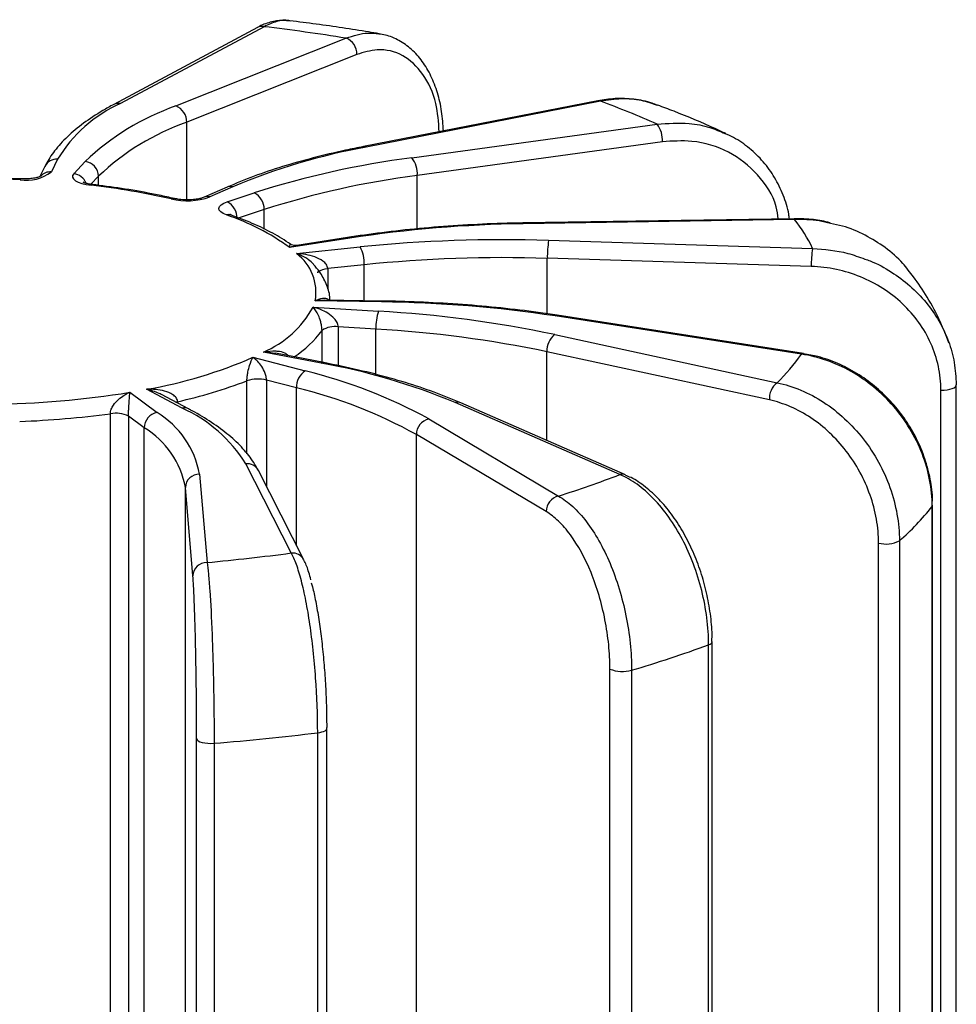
# Paper-space layout '_Dimétrica' of a CAD drawing. Header units: millimetres. Extents: x -30 to 30, y -15.3 to 69.3.
# Tile 4 of 4: x 0.9 to 20.8, y 48 to 69. Entities that reach past the tile are written whole.
import ezdxf

# ---------------------------------------------------------------- set-up
doc = ezdxf.new("R2010")
doc.units = ezdxf.units.MM

psp = doc.layouts.new('_Dimétrica')

# ---------------------------------------------------------------- linework, layer by layer
at = {"color": 7, "linetype": 'Continuous', "lineweight": 25}
for p, q in [((5.944, 68.79), (2.885, 67.153)), ((6.086, 68.808), (3.027, 67.171)), ((4.208, 67.12), (7.831, 68.563)), ((8.062, 68.216), (4.438, 66.773)), ((13.194, 67.231), (8.203, 66.255)), ((13.252, 67.219), (8.261, 66.244)), ((9.236, 66.015), (14.456, 66.732)), ((14.571, 66.357), (9.35, 65.64)), ((1.419, 65.834), (1.32, 65.633)), ((1.688, 65.984), (1.556, 65.716)), ((2.032, 65.678), (2.275, 65.938)), ((5.299, 65.392), (4.809, 65.175)), ((5.421, 65.4), (4.93, 65.183)), ((5.299, 65.076), (5.876, 65.268)), ((6.088, 64.915), (5.511, 64.723)), ((17.377, 64.72), (11.597, 64.629)), ((17.382, 64.703), (11.602, 64.612)), ((7.912, 64.305), (6.631, 64.103)), ((7.865, 64.318), (6.784, 64.148)), ((12.147, 64.259), (17.769, 64.085)), ((6.779, 63.977), (8.131, 64.118)), ((8.22, 63.739), (7.441, 63.658)), ((17.742, 63.702), (12.119, 63.876)), ((8.59, 62.949), (7.175, 62.969)), ((8.594, 62.966), (7.38, 62.983)), ((7.13, 62.834), (8.523, 62.749)), ((17.53, 61.834), (12.285, 62.649)), ((17.576, 61.848), (12.331, 62.663)), ((8.469, 62.368), (7.667, 62.417)), ((12.276, 62.252), (17.012, 61.227)), ((7.301, 61.643), (6.075, 61.88)), ((7.357, 61.655), (6.33, 61.853)), ((16.848, 60.86), (12.112, 61.885)), ((5.848, 61.768), (6.963, 61.477)), ((6.778, 61.116), (6.136, 61.283)), ((3.226, 61.023), (3.808, 60.592)), ((4.339, 60.687), (3.583, 61.087)), ((20.502, 34.013), (20.502, 61.071)), ((20.83, 61.171), (20.828, 61.183)), ((20.83, 33.613), (20.83, 61.171)), ((4.479, 60.67), (3.903, 60.974)), ((13.662, 59.272), (10.154, 60.805)), ((13.782, 59.264), (10.275, 60.797)), ((2.813, 46.709), (2.813, 60.568)), ((3.534, 60.268), (3.199, 60.516)), ((3.199, 60.516), (3.199, 46.94)), ((9.592, 60.455), (12.357, 58.814)), ((3.534, 46.692), (3.534, 60.268)), ((9.331, 46.547), (9.331, 60.124)), ((12.095, 58.482), (9.331, 60.124)), ((6.664, 57.602), (5.697, 59.503)), ((6.932, 57.455), (5.965, 59.356)), ((4.711, 59.28), (4.871, 57.399)), ((4.411, 45.418), (4.411, 58.994)), ((4.571, 57.113), (4.411, 58.994)), ((20.316, 30.969), (20.316, 58.593)), ((20.317, 58.619), (20.319, 58.699)), ((20.325, 31.13), (20.325, 58.618)), ((19.174, 30.753), (19.174, 57.812)), ((19.618, 57.86), (19.618, 30.236)), ((15.554, 28.022), (15.554, 55.646)), ((15.631, 55.713), (15.631, 55.715)), ((15.631, 28.46), (15.631, 55.713)), ((13.453, 28.072), (13.453, 55.131)), ((13.913, 55.105), (13.913, 27.481)), ((7.425, 53.868), (7.42, 53.885)), ((7.228, 26.15), (7.228, 53.774)), ((7.425, 26.769), (7.425, 53.868)), ((4.65, 26.585), (4.65, 53.644)), ((5.022, 53.549), (5.022, 25.925))]:
    psp.add_line(p, q, dxfattribs=at)
at = {"color": 8, "linetype": 'Continuous', "lineweight": 25}
for p, q in [((4.438, 65.121), (4.438, 66.773)), ((2.561, 65.625), (2.399, 65.452)), ((2.561, 65.431), (2.561, 65.625)), ((9.35, 64.503), (9.35, 65.64)), ((6.088, 64.498), (6.088, 64.915)), ((8.22, 62.971), (8.22, 63.739)), ((12.119, 62.694), (12.119, 63.876)), ((7.441, 63.658), (7.441, 63.216)), ((7.32, 61.662), (7.32, 62.341)), ((7.667, 62.417), (7.667, 61.589)), ((8.469, 61.402), (8.469, 62.368)), ((12.112, 59.994), (12.112, 61.885)), ((5.722, 59.712), (5.722, 61.269)), ((6.136, 61.283), (6.136, 59.02)), ((6.778, 57.757), (6.778, 61.116)), ((4.206, 60.814), (4.241, 60.824)), ((4.241, 60.824), (4.241, 60.795))]:
    psp.add_line(p, q, dxfattribs=at)
at = {"color": 7, "linetype": 'Continuous', "lineweight": 25, "flags": 128}
for points in [[(13.252, 67.219), (13.222, 67.231), (13.194, 67.231)], [(2.032, 65.678), (2.008, 65.641), (2.007, 65.603), (2.027, 65.565), (2.068, 65.529), (2.129, 65.497), (2.208, 65.469), (2.3, 65.447), (2.404, 65.43)], [(5.283, 64.799), (5.213, 64.829), (5.162, 64.864), (5.132, 64.9), (5.123, 64.939), (5.136, 64.977), (5.171, 65.013), (5.226, 65.047), (5.299, 65.076)], [(4.65, 53.644), (4.659, 53.622), (4.683, 53.601), (4.72, 53.582), (4.768, 53.567), (4.825, 53.556), (4.889, 53.549), (4.955, 53.547), (5.022, 53.549)]]:
    psp.add_lwpolyline(points, dxfattribs=at)
at = {"color": 8, "linetype": 'Continuous', "lineweight": 25, "flags": 128}
for points in [[(8.261, 66.244), (8.231, 66.255), (8.203, 66.255)], [(0.89, 65.55), (0.897, 65.564), (0.902, 65.567)], [(2.44, 65.446), (2.424, 65.443), (2.404, 65.43)], [(11.602, 64.612), (11.599, 64.626), (11.597, 64.629)], [(17.382, 64.703), (17.379, 64.717), (17.377, 64.72)], [(7.912, 64.305), (7.887, 64.317), (7.865, 64.318)], [(7.23, 63.564), (7.233, 63.575), (7.245, 63.594), (7.268, 63.611), (7.3, 63.627), (7.341, 63.64), (7.388, 63.651), (7.441, 63.658)], [(8.59, 62.949), (8.592, 62.963), (8.594, 62.966)], [(12.285, 62.649), (12.31, 62.661), (12.331, 62.663)], [(17.53, 61.834), (17.554, 61.846), (17.576, 61.848)], [(7.301, 61.643), (7.33, 61.655), (7.357, 61.655)], [(20.502, 61.071), (20.569, 61.072), (20.634, 61.077), (20.693, 61.087), (20.745, 61.101), (20.786, 61.119), (20.814, 61.139), (20.828, 61.161), (20.83, 61.171)], [(20.316, 58.593), (20.324, 58.61), (20.325, 58.619)], [(15.554, 55.646), (15.585, 55.66), (15.609, 55.675), (15.624, 55.692), (15.631, 55.709), (15.631, 55.713)], [(7.228, 53.774), (7.275, 53.782), (7.318, 53.792), (7.354, 53.804), (7.384, 53.818), (7.406, 53.834), (7.42, 53.85), (7.425, 53.868), (7.425, 53.868)]]:
    psp.add_lwpolyline(points, dxfattribs=at)
at = {"color": 8, "linetype": 'Continuous', "lineweight": 25}
for centre, radius, start, end in [((6.04, 68.608), 0.206, 77.0816, 117.6839), ((2.981, 66.97), 0.206, 77.0817, 117.6786), ((1.667, 65.706), 0.279, 85.6244, 152.7896), ((1.536, 65.433), 0.284, 85.9814, 136.9972), ((1.994, 65.355), 0.326, 21.391, 83.3876), ((5.372, 65.222), 0.185, 74.7899, 113.2147), ((4.155, 65.052), 0.099, 77.7783, 118.1147), ((4.881, 65.004), 0.185, 74.8146, 111.9699), ((5.333, 64.65), 0.157, 70.8753, 108.5152), ((5.537, 63.632), 2.202, 302.6231, 324.0914), ((10.203, 60.629), 0.183, 67.0275, 105.3787), ((4.385, 60.486), 0.207, 62.8411, 102.8401), ((5.719, 59.226), 0.278, 27.9714, 94.4849), ((13.711, 59.095), 0.183, 66.0955, 105.3968), ((6.686, 57.324), 0.278, 27.7529, 94.4882)]:
    psp.add_arc(centre, radius, start, end, dxfattribs=at)
at = {"color": 7, "linetype": 'Continuous', "lineweight": 25}
for centre, radius, start, end in [((0.926, 25.639), 43.476, 80.8614, 83.1846), ((7.699, 68.226), 0.363, 358.5331, 68.5627), ((4.278, 64.411), 3.031, 114.3867, 148.7183), ((5.999, 62.017), 5.408, 109.3343, 133.5264), ((4.076, 66.782), 0.363, 358.5331, 68.5627), ((7.332, 50.844), 17.412, 65.8493, 70.1259), ((6.177, 61.819), 5.25, 109.3343, 133.5264), ((14.015, 66.393), 0.557, 356.3173, 37.5548), ((10.685, 52.878), 13.584, 100.2797, 112.7997), ((2.239, 65.618), 0.322, 1.3649, 83.6329), ((11.642, 47.259), 18.91, 97.3107, 107.7541), ((8.794, 65.676), 0.557, 356.3173, 37.5548), ((1.036, 66.382), 0.845, 260.0278, 307.9743), ((11.686, 47.43), 18.359, 97.3107, 107.7541), ((0.001, 44.207), 21.362, 87.6157, 94.2779), ((0.596, 49.725), 15.81, 77.1654, 83.4334), ((5.711, 64.929), 0.377, 357.8098, 64.1215), ((4.443, 66.587), 1.486, 256.9839, 289.1325), ((5.134, 64.737), 0.377, 357.8098, 64.1215), ((3.75, 60.174), 4.873, 53.7474, 71.6636), ((11.954, 38.034), 26.58, 90.7587, 98.7471), ((14.976, 62.763), 3.09, 25.3303, 38.8852), ((11.193, 34.131), 30.142, 88.186, 95.8308), ((14.162, 63.92), 2.043, 170.4703, 181.2404), ((6.155, 63.15), 1.036, 349.9293, 52.9906), ((7.54, 63.779), 0.681, 356.6947, 29.8593), ((19.784, 63.746), 2.043, 170.4703, 181.2404), ((11.193, 34.626), 29.264, 88.186, 95.8308), ((8.284, 36.273), 26.677, 81.3747, 89.3436), ((5.211, 63.896), 2.193, 293.2105, 331.0577), ((9.539, 62.411), 1.071, 161.5702, 182.2876), ((7.1, 37.613), 25.177, 78.1375, 86.7603), ((7.587, 61.955), 0.469, 80.2141, 124.6848), ((7.088, 37.964), 24.444, 78.1375, 86.7603), ((12.546, 61.912), 0.435, 128.4754, 183.5023), ((1.879, 70.854), 9.915, 279.9007, 293.6013), ((4.876, 48.11), 13.749, 67.4254, 79.8442), ((14.21, 64.142), 4.043, 313.8597, 325.1883), ((7.182, 61.137), 0.404, 122.7572, 183.0482), ((4.546, 51.364), 10.398, 60.9674, 76.5586), ((1.987, 70.995), 10.419, 282.4958, 291.0061), ((5.954, 60.547), 0.759, 76.1069, 107.7881), ((17.282, 60.887), 0.435, 128.4754, 183.5023), ((0.083, 80.375), 19.606, 270.5489, 279.2263), ((4.431, 51.297), 10.095, 60.9674, 76.5586), ((3.867, 60.264), 0.333, 100.3099, 179.3202), ((2.793, 58.926), 1.951, 10.4596, 58.6488), ((3.072, 57.862), 3.096, 32.005, 65.844), ((0.096, 80.963), 20.576, 272.1866, 277.5886), ((2.927, 59.952), 0.626, 64.2515, 100.5088), ((9.672, 60.123), 0.342, 103.5438, 179.9545), ((2.549, 58.651), 1.894, 10.4596, 58.6488), ((4.706, 58.985), 0.295, 89.021, 178.1997), ((6.071, 78.846), 20.995, 287.4226, 291.1975), ((12.437, 58.482), 0.342, 103.5438, 179.9545), ((16.132, 61.879), 5.32, 310.9321, 321.8515), ((19.332, 58.421), 0.629, 255.4482, 297.002), ((0.527, 103.855), 46.659, 275.3427, 277.559), ((4.866, 57.104), 0.295, 89.021, 178.1997), ((6.478, 80.41), 26.375, 286.3746, 290.1273), ((13.72, 55.776), 0.698, 247.4911, 286.074), ((0.463, 109.224), 55.861, 274.6813, 276.9564)]:
    psp.add_arc(centre, radius, start, end, dxfattribs=at)
for points, knots in [([(6.641, 68.925), (6.589, 68.933), (6.448, 68.954), (6.216, 68.904), (6.035, 68.848), (5.947, 68.791), (5.944, 68.789)], [0, 0, 0, 0, 0.22404, 0.598375, 0.985282, 1, 1, 1, 1]), ([(6.635, 68.931), (6.627, 68.933), (6.539, 68.958), (6.353, 68.929), (6.176, 68.849), (6.086, 68.808)], [0, 0, 0, 0, 0.047742, 0.517061, 1, 1, 1, 1]), ([(8.535, 68.659), (8.461, 68.671), (8.022, 68.746), (7.39, 68.839), (6.822, 68.91), (6.636, 68.934)], [0, 0, 0, 0, 0.119481, 0.710133, 1, 1, 1, 1]), ([(9.907, 66.588), (9.898, 66.728), (9.878, 67.012), (9.786, 67.405), (9.649, 67.764), (9.463, 68.077), (9.233, 68.333), (8.967, 68.52), (8.727, 68.627), (8.578, 68.646), (8.531, 68.651)], [0, 0, 0, 0, 0.132781, 0.268795, 0.405112, 0.541871, 0.677493, 0.811291, 0.941515, 1, 1, 1, 1]), ([(2.885, 67.153), (2.806, 67.109), (2.573, 66.98), (2.233, 66.754), (1.889, 66.469), (1.622, 66.175), (1.482, 65.959), (1.425, 65.846), (1.419, 65.834)], [0, 0, 0, 0, 0.114134, 0.334424, 0.555476, 0.776276, 0.974791, 1, 1, 1, 1]), ([(14.462, 67.134), (14.425, 67.15), (14.269, 67.217), (13.966, 67.269), (13.577, 67.291), (13.317, 67.248), (13.194, 67.228)], [0, 0, 0, 0, 0.0940808, 0.4058555, 0.7174751, 1, 1, 1, 1]), ([(15.918, 66.532), (15.843, 66.567), (15.491, 66.733), (15.009, 66.935), (14.586, 67.094), (14.47, 67.137)], [0, 0, 0, 0, 0.164228, 0.770002, 1, 1, 1, 1]), ([(17.275, 64.718), (17.271, 64.75), (17.251, 64.925), (17.15, 65.224), (16.97, 65.602), (16.727, 65.938), (16.43, 66.223), (16.153, 66.424), (15.966, 66.504), (15.905, 66.53)], [0, 0, 0, 0, 0.038864, 0.215218, 0.390232, 0.56551, 0.740802, 0.915968, 1, 1, 1, 1]), ([(8.203, 66.255), (8.076, 66.229), (7.706, 66.155), (7.123, 66.015), (6.471, 65.831), (5.855, 65.624), (5.487, 65.47), (5.299, 65.392)], [0, 0, 0, 0, 0.114549, 0.332913, 0.551637, 0.770862, 1, 1, 1, 1]), ([(1.333, 65.625), (1.332, 65.624), (1.33, 65.623), (1.294, 65.608), (1.226, 65.589), (1.118, 65.571), (1.002, 65.564), (0.928, 65.566), (0.902, 65.567)], [0, 0, 0, 0, 0.106827, 0.243852, 0.414317, 0.625166, 0.870551, 1, 1, 1, 1]), ([(0.902, 65.567), (0.775, 65.571), (0.407, 65.585), (-0.208, 65.588), (-0.86, 65.573), (-1.261, 65.547), (-1.424, 65.536)], [0, 0, 0, 0, 0.163997, 0.475727, 0.78754, 1, 1, 1, 1]), ([(2.44, 65.446), (2.413, 65.449), (2.351, 65.458), (2.281, 65.476), (2.239, 65.494), (2.237, 65.495), (2.236, 65.495)], [0, 0, 0, 0, 0.2431688, 0.5731489, 0.8318075, 1, 1, 1, 1]), ([(4.176, 65.149), (4.069, 65.173), (3.758, 65.242), (3.226, 65.339), (2.745, 65.409), (2.484, 65.44), (2.44, 65.446)], [0, 0, 0, 0, 0.197091, 0.57292, 0.928036, 1, 1, 1, 1]), ([(4.809, 65.175), (4.797, 65.17), (4.771, 65.16), (4.692, 65.14), (4.576, 65.124), (4.429, 65.118), (4.284, 65.127), (4.209, 65.142), (4.176, 65.149)], [0, 0, 0, 0, 0.114072, 0.255424, 0.428608, 0.626815, 0.836451, 1, 1, 1, 1]), ([(5.385, 64.798), (5.372, 64.804), (5.354, 64.811), (5.355, 64.811), (5.356, 64.81)], [0, 0, 0, 0, 0.669936, 1, 1, 1, 1]), ([(6.649, 64.179), (6.527, 64.257), (6.284, 64.412), (5.858, 64.618), (5.537, 64.74), (5.385, 64.798)], [0, 0, 0, 0, 0.341926, 0.685988, 1, 1, 1, 1]), ([(11.597, 64.629), (11.449, 64.626), (11.021, 64.617), (10.317, 64.584), (9.492, 64.523), (8.701, 64.439), (8.163, 64.365), (7.893, 64.323), (7.865, 64.318)], [0, 0, 0, 0, 0.114687, 0.332682, 0.550769, 0.768945, 0.975874, 1, 1, 1, 1]), ([(18.14, 64.635), (18.023, 64.661), (17.773, 64.716), (17.515, 64.716), (17.377, 64.716)], [0, 0, 0, 0, 0.466042, 1, 1, 1, 1]), ([(19.917, 63.481), (19.844, 63.579), (19.673, 63.811), (19.323, 64.112), (18.89, 64.379), (18.492, 64.55), (18.234, 64.601), (18.148, 64.618)], [0, 0, 0, 0, 0.173104, 0.409359, 0.641354, 0.8803, 1, 1, 1, 1]), ([(6.784, 64.149), (6.783, 64.148), (6.763, 64.142), (6.687, 64.15), (6.658, 64.176), (6.652, 64.182)], [0, 0, 0, 0, 0.050985, 0.792367, 1, 1, 1, 1]), ([(7.441, 63.658), (7.441, 63.69), (7.429, 63.721), (7.391, 63.775), (7.366, 63.797), (7.287, 63.856), (7.226, 63.884), (7.04, 63.95), (6.91, 63.971), (6.779, 63.977)], [0, 0, 0, 0, 0.125, 0.125, 0.25, 0.25, 0.5, 0.5, 1, 1, 1, 1]), ([(7.489, 62.982), (7.488, 63.007), (7.488, 63.127), (7.413, 63.335), (7.297, 63.565), (7.183, 63.694), (7.138, 63.744)], [0, 0, 0, 0, 0.0941116, 0.4350542, 0.7818489, 1, 1, 1, 1]), ([(18.881, 63.859), (18.918, 63.847), (19.12, 63.781), (19.448, 63.594), (19.852, 63.298), (20.193, 62.946), (20.471, 62.547), (20.673, 62.115), (20.803, 61.655), (20.819, 61.342), (20.828, 61.183)], [0, 0, 0, 0, 0.03267, 0.175438, 0.31163, 0.451579, 0.586694, 0.725623, 0.860853, 1, 1, 1, 1]), ([(20.502, 61.071), (20.502, 61.242), (20.484, 61.41), (20.412, 61.741), (20.358, 61.906), (20.217, 62.221), (20.131, 62.371), (19.928, 62.654), (19.81, 62.788), (19.426, 63.15), (19.119, 63.346), (18.624, 63.548), (18.451, 63.601), (18.099, 63.675), (17.921, 63.697), (17.742, 63.702)], [0, 0, 0, 0, 0.125, 0.125, 0.25, 0.25, 0.375, 0.375, 0.5, 0.5, 0.75, 0.75, 0.875, 0.875, 1, 1, 1, 1]), ([(20.672, 62.078), (20.614, 62.226), (20.482, 62.563), (20.231, 63.036), (20.018, 63.341), (19.92, 63.483)], [0, 0, 0, 0, 0.293455, 0.672392, 1, 1, 1, 1]), ([(12.331, 62.663), (12.196, 62.683), (11.804, 62.742), (11.133, 62.822), (10.316, 62.895), (9.498, 62.943), (8.922, 62.961), (8.625, 62.966), (8.594, 62.966)], [0, 0, 0, 0, 0.114782, 0.333155, 0.551417, 0.769558, 0.976131, 1, 1, 1, 1]), ([(7.32, 62.341), (7.32, 62.372), (7.317, 62.406), (7.306, 62.469), (7.3, 62.498), (7.278, 62.578), (7.261, 62.622), (7.208, 62.738), (7.17, 62.793), (7.13, 62.834)], [0, 0, 0, 0, 0.125, 0.125, 0.25, 0.25, 0.5, 0.5, 1, 1, 1, 1]), ([(7.667, 62.417), (7.667, 62.449), (7.657, 62.482), (7.626, 62.541), (7.607, 62.567), (7.543, 62.637), (7.494, 62.675), (7.343, 62.769), (7.238, 62.808), (7.13, 62.834)], [0, 0, 0, 0, 0.125, 0.125, 0.25, 0.25, 0.5, 0.5, 1, 1, 1, 1]), ([(5.722, 61.269), (5.722, 61.3), (5.724, 61.334), (5.732, 61.398), (5.737, 61.427), (5.753, 61.507), (5.765, 61.552), (5.801, 61.669), (5.825, 61.725), (5.848, 61.768)], [0, 0, 0, 0, 0.125, 0.125, 0.25, 0.25, 0.5, 0.5, 1, 1, 1, 1]), ([(6.136, 61.283), (6.136, 61.315), (6.131, 61.349), (6.115, 61.412), (6.104, 61.44), (6.071, 61.519), (6.045, 61.562), (5.964, 61.675), (5.907, 61.728), (5.848, 61.768)], [0, 0, 0, 0, 0.125, 0.125, 0.25, 0.25, 0.5, 0.5, 1, 1, 1, 1]), ([(10.275, 60.797), (10.181, 60.837), (9.909, 60.953), (9.416, 61.132), (8.783, 61.326), (8.1, 61.503), (7.607, 61.604), (7.357, 61.655)], [0, 0, 0, 0, 0.114952, 0.335334, 0.555068, 0.774183, 1, 1, 1, 1]), ([(20.316, 58.593), (20.316, 58.97), (20.241, 59.355), (20.03, 59.899), (19.942, 60.078), (19.737, 60.417), (19.621, 60.576), (19.363, 60.874), (19.219, 61.014), (18.917, 61.262), (18.758, 61.371), (18.421, 61.561), (18.246, 61.64), (17.892, 61.763), (17.712, 61.807), (17.53, 61.834)], [0, 0, 0, 0, 0.25, 0.25, 0.375, 0.375, 0.5, 0.5, 0.625, 0.625, 0.75, 0.75, 0.875, 0.875, 1, 1, 1, 1]), ([(20.319, 58.699), (20.32, 58.728), (20.325, 58.903), (20.27, 59.229), (20.151, 59.665), (19.967, 60.086), (19.725, 60.482), (19.432, 60.845), (19.093, 61.164), (18.716, 61.434), (18.31, 61.644), (17.926, 61.784), (17.678, 61.824), (17.575, 61.841)], [0, 0, 0, 0, 0.020048, 0.11979, 0.218961, 0.319175, 0.419579, 0.520065, 0.621629, 0.722881, 0.825429, 0.927612, 1, 1, 1, 1]), ([(17.012, 61.227), (17.182, 61.192), (17.351, 61.14), (17.684, 61), (17.847, 60.913), (18.315, 60.608), (18.605, 60.34), (18.967, 59.876), (19.078, 59.709), (19.269, 59.361), (19.35, 59.181), (19.482, 58.809), (19.533, 58.617), (19.6, 58.238), (19.618, 58.049), (19.618, 57.86)], [0, 0, 0, 0, 0.125, 0.125, 0.25, 0.25, 0.5, 0.5, 0.625, 0.625, 0.75, 0.75, 0.875, 0.875, 1, 1, 1, 1]), ([(2.813, 60.568), (2.813, 60.599), (2.821, 60.632), (2.844, 60.693), (2.86, 60.721), (2.91, 60.795), (2.948, 60.836), (3.065, 60.941), (3.146, 60.988), (3.226, 61.023)], [0, 0, 0, 0, 0.125, 0.125, 0.25, 0.25, 0.5, 0.5, 1, 1, 1, 1]), ([(3.199, 60.516), (3.199, 60.548), (3.2, 60.582), (3.202, 60.646), (3.203, 60.676), (3.208, 60.757), (3.211, 60.802), (3.219, 60.921), (3.223, 60.978), (3.226, 61.023)], [0, 0, 0, 0, 0.125, 0.125, 0.25, 0.25, 0.5, 0.5, 1, 1, 1, 1]), ([(4.241, 60.824), (4.241, 60.855), (4.229, 60.884), (4.193, 60.934), (4.168, 60.955), (4.09, 61.007), (4.03, 61.03), (3.844, 61.08), (3.715, 61.09), (3.583, 61.087)], [0, 0, 0, 0, 0.125, 0.125, 0.25, 0.25, 0.5, 0.5, 1, 1, 1, 1]), ([(19.174, 57.812), (19.174, 57.982), (19.158, 58.153), (19.098, 58.495), (19.052, 58.668), (18.934, 59.004), (18.861, 59.167), (18.69, 59.482), (18.591, 59.633), (18.267, 60.053), (18.008, 60.296), (17.592, 60.572), (17.446, 60.652), (17.15, 60.779), (17, 60.828), (16.848, 60.86)], [0, 0, 0, 0, 0.125, 0.125, 0.25, 0.25, 0.375, 0.375, 0.5, 0.5, 0.75, 0.75, 0.875, 0.875, 1, 1, 1, 1]), ([(5.965, 59.356), (5.933, 59.414), (5.844, 59.575), (5.644, 59.827), (5.345, 60.112), (4.982, 60.38), (4.678, 60.563), (4.504, 60.656), (4.479, 60.67)], [0, 0, 0, 0, 0.115439, 0.323644, 0.537119, 0.755532, 0.964137, 1, 1, 1, 1]), ([(15.554, 55.646), (15.554, 56.023), (15.503, 56.418), (15.36, 56.991), (15.3, 57.183), (15.161, 57.55), (15.083, 57.725), (14.908, 58.059), (14.81, 58.218), (14.605, 58.508), (14.497, 58.639), (14.268, 58.875), (14.149, 58.979), (13.909, 59.15), (13.786, 59.219), (13.662, 59.272)], [0, 0, 0, 0, 0.25, 0.25, 0.375, 0.375, 0.5, 0.5, 0.625, 0.625, 0.75, 0.75, 0.875, 0.875, 1, 1, 1, 1]), ([(15.625, 55.715), (15.627, 55.782), (15.631, 55.993), (15.589, 56.363), (15.503, 56.814), (15.374, 57.257), (15.205, 57.681), (15.002, 58.079), (14.765, 58.438), (14.501, 58.755), (14.211, 59.013), (13.969, 59.184), (13.821, 59.24), (13.781, 59.255)], [0, 0, 0, 0, 0.045906, 0.14636, 0.245926, 0.346468, 0.446911, 0.5479, 0.650179, 0.752442, 0.856844, 0.960892, 1, 1, 1, 1]), ([(12.357, 58.814), (12.459, 58.757), (12.56, 58.682), (12.759, 58.499), (12.857, 58.39), (13.136, 58.024), (13.31, 57.718), (13.526, 57.207), (13.592, 57.025), (13.705, 56.652), (13.754, 56.461), (13.833, 56.072), (13.863, 55.873), (13.903, 55.485), (13.913, 55.294), (13.913, 55.105)], [0, 0, 0, 0, 0.125, 0.125, 0.25, 0.25, 0.5, 0.5, 0.625, 0.625, 0.75, 0.75, 0.875, 0.875, 1, 1, 1, 1]), ([(13.453, 55.131), (13.453, 55.301), (13.444, 55.474), (13.408, 55.824), (13.382, 56.004), (13.312, 56.355), (13.27, 56.527), (13.17, 56.864), (13.112, 57.029), (12.924, 57.49), (12.772, 57.767), (12.529, 58.098), (12.444, 58.196), (12.271, 58.362), (12.184, 58.43), (12.095, 58.482)], [0, 0, 0, 0, 0.125, 0.125, 0.25, 0.25, 0.375, 0.375, 0.5, 0.5, 0.75, 0.75, 0.875, 0.875, 1, 1, 1, 1]), ([(7.228, 53.774), (7.228, 54.151), (7.213, 54.552), (7.171, 55.14), (7.153, 55.338), (7.112, 55.72), (7.089, 55.903), (7.037, 56.256), (7.008, 56.426), (6.947, 56.737), (6.915, 56.88), (6.846, 57.14), (6.811, 57.257), (6.739, 57.454), (6.702, 57.536), (6.664, 57.602)], [0, 0, 0, 0, 0.25, 0.25, 0.375, 0.375, 0.5, 0.5, 0.625, 0.625, 0.75, 0.75, 0.875, 0.875, 1, 1, 1, 1]), ([(7.084, 57.028), (7.069, 57.083), (7.027, 57.237), (6.98, 57.369), (6.936, 57.442), (6.93, 57.452)], [0, 0, 0, 0, 0.324307, 0.906933, 1, 1, 1, 1]), ([(4.871, 57.399), (4.882, 57.332), (4.892, 57.248), (4.912, 57.047), (4.921, 56.93), (4.949, 56.539), (4.965, 56.217), (4.986, 55.686), (4.992, 55.498), (5.002, 55.115), (5.007, 54.92), (5.014, 54.523), (5.017, 54.322), (5.021, 53.931), (5.022, 53.738), (5.022, 53.549)], [0, 0, 0, 0, 0.125, 0.125, 0.25, 0.25, 0.5, 0.5, 0.625, 0.625, 0.75, 0.75, 0.875, 0.875, 1, 1, 1, 1]), ([(4.65, 53.644), (4.65, 53.814), (4.649, 53.988), (4.647, 54.341), (4.646, 54.523), (4.642, 54.88), (4.639, 55.056), (4.633, 55.401), (4.63, 55.571), (4.619, 56.049), (4.61, 56.339), (4.596, 56.691), (4.591, 56.796), (4.581, 56.977), (4.576, 57.053), (4.571, 57.113)], [0, 0, 0, 0, 0.125, 0.125, 0.25, 0.25, 0.375, 0.375, 0.5, 0.5, 0.75, 0.75, 0.875, 0.875, 1, 1, 1, 1]), ([(7.092, 56.963), (7.099, 56.937), (7.133, 56.828), (7.188, 56.568), (7.253, 56.196), (7.31, 55.776), (7.356, 55.335), (7.391, 54.875), (7.415, 54.385), (7.419, 54.061), (7.42, 53.885)], [0, 0, 0, 0, 0.0417, 0.175242, 0.312751, 0.444581, 0.580379, 0.709729, 0.842941, 1, 1, 1, 1])]:
    psp.add_open_spline(points, degree=3, knots=knots, dxfattribs=at)
at = {"color": 8, "linetype": 'Continuous', "lineweight": 25}
for points, knots in [([(7.831, 68.563), (7.989, 68.616), (8.23, 68.697), (8.455, 68.664), (8.532, 68.653)], [0, 0, 0, 0, 0.657837, 1, 1, 1, 1]), ([(9.817, 66.571), (9.802, 66.777), (9.765, 67.256), (9.487, 67.833), (9.054, 68.236), (8.551, 68.361), (8.208, 68.26), (8.062, 68.216)], [0, 0, 0, 0, 0.166076, 0.385105, 0.606142, 0.832015, 1, 1, 1, 1]), ([(14.468, 67.133), (14.356, 67.171), (14.111, 67.253), (13.698, 67.285), (13.402, 67.241), (13.252, 67.219)], [0, 0, 0, 0, 0.296815, 0.643379, 1, 1, 1, 1]), ([(14.456, 66.732), (14.687, 66.749), (15.071, 66.777), (15.558, 66.684), (15.799, 66.578), (15.906, 66.531)], [0, 0, 0, 0, 0.454356, 0.757073, 1, 1, 1, 1]), ([(17.039, 64.714), (17.028, 64.802), (16.979, 65.162), (16.618, 65.685), (16.002, 66.178), (15.275, 66.403), (14.781, 66.371), (14.571, 66.357)], [0, 0, 0, 0, 0.077299, 0.319645, 0.564213, 0.814132, 1, 1, 1, 1]), ([(18.148, 64.618), (18.068, 64.638), (17.819, 64.701), (17.559, 64.702), (17.382, 64.703)], [0, 0, 0, 0, 0.319605, 1, 1, 1, 1]), ([(6.631, 64.103), (6.631, 64.104), (6.636, 64.138), (6.641, 64.166), (6.645, 64.182), (6.646, 64.178), (6.647, 64.176)], [0, 0, 0, 0, 0.01144, 0.726858, 0.848944, 1, 1, 1, 1]), ([(6.785, 64.142), (6.735, 64.134), (6.684, 64.125), (6.632, 64.103), (6.631, 64.103)], [0, 0, 0, 0, 0.979973, 1, 1, 1, 1]), ([(7.142, 63.748), (7.107, 63.784), (7.061, 63.83), (6.941, 63.911), (6.854, 63.952), (6.78, 63.977), (6.779, 63.977)], [0, 0, 0, 0, 0.312891, 0.411704, 0.990741, 1, 1, 1, 1]), ([(17.769, 64.085), (18.022, 64.066), (18.404, 64.037), (18.761, 63.904), (18.881, 63.859)], [0, 0, 0, 0, 0.662432, 1, 1, 1, 1]), ([(7.175, 62.969), (7.176, 62.969), (7.229, 62.999), (7.291, 63.024), (7.376, 63.031), (7.425, 63.029), (7.456, 62.993), (7.466, 62.982)], [0, 0, 0, 0, 0.007911, 0.502642, 0.587068, 0.874817, 1, 1, 1, 1]), ([(7.38, 62.976), (7.314, 62.977), (7.246, 62.979), (7.177, 62.969), (7.175, 62.969)], [0, 0, 0, 0, 0.978048, 1, 1, 1, 1]), ([(6.075, 61.88), (6.076, 61.88), (6.165, 61.899), (6.27, 61.91), (6.416, 61.898), (6.509, 61.88), (6.575, 61.831), (6.6, 61.806), (6.602, 61.801), (6.602, 61.801)], [0, 0, 0, 0, 0.007291, 0.463277, 0.54109, 0.806303, 0.974248, 0.998082, 1, 1, 1, 1]), ([(6.33, 61.848), (6.247, 61.863), (6.162, 61.878), (6.077, 61.88), (6.075, 61.88)], [0, 0, 0, 0, 0.980747, 1, 1, 1, 1]), ([(3.902, 60.973), (3.9, 60.975), (3.884, 60.986), (3.779, 61.03), (3.674, 61.067), (3.585, 61.086), (3.583, 61.087)], [0, 0, 0, 0, 0.023225, 0.164614, 0.9869503, 1, 1, 1, 1])]:
    psp.add_open_spline(points, degree=3, knots=knots, dxfattribs=at)

doc.saveas('drawing.dxf')
